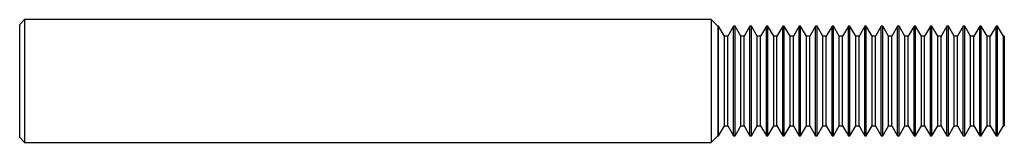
# Model space of a CAD drawing. Header units: inches. Extents: x 0 to 3, y -0.19 to 0.19.
import ezdxf

# ---------------------------------------------------------------- set-up
doc = ezdxf.new("R2010")
doc.units = ezdxf.units.IN
doc.header["$MEASUREMENT"] = 0

msp = doc.modelspace()

# ---------------------------------------------------------------- linework, layer by layer
at = {"color": 7, "linetype": 'Continuous', "lineweight": 25}
for p, q in [((0.015, 0.1873), (0, 0.1724)), ((2.1071, 0.1873), (0.015, 0.1873)), ((0.015, 0.1873), (0.015, -0.1873)), ((2.127, 0.1675), (2.1071, 0.1873)), ((2.1071, 0.1873), (2.1071, -0.1873)), ((0, -0.1724), (0, 0.1724)), ((2.1295, 0.1675), (2.127, 0.1675)), ((2.127, 0.1675), (2.127, -0.1675)), ((2.1473, 0.1364), (2.1295, 0.1675)), ((2.1295, -0.1675), (2.1295, 0.1675)), ((2.175, 0.1675), (2.1573, 0.1364)), ((2.1795, 0.1675), (2.175, 0.1675)), ((2.175, -0.1675), (2.175, 0.1675)), ((2.1973, 0.1364), (2.1795, 0.1675)), ((2.1795, -0.1675), (2.1795, 0.1675)), ((2.225, 0.1675), (2.2073, 0.1364)), ((2.2295, 0.1675), (2.225, 0.1675)), ((2.225, -0.1675), (2.225, 0.1675)), ((2.2473, 0.1364), (2.2295, 0.1675)), ((2.2295, -0.1675), (2.2295, 0.1675)), ((2.275, 0.1675), (2.2573, 0.1364)), ((2.2795, 0.1675), (2.275, 0.1675)), ((2.275, -0.1675), (2.275, 0.1675)), ((2.2973, 0.1364), (2.2795, 0.1675)), ((2.2795, -0.1675), (2.2795, 0.1675)), ((2.325, 0.1675), (2.3073, 0.1364)), ((2.3295, 0.1675), (2.325, 0.1675)), ((2.325, -0.1675), (2.325, 0.1675)), ((2.3473, 0.1364), (2.3295, 0.1675)), ((2.3295, -0.1675), (2.3295, 0.1675)), ((2.375, 0.1675), (2.3573, 0.1364)), ((2.3795, 0.1675), (2.375, 0.1675)), ((2.375, -0.1675), (2.375, 0.1675)), ((2.3973, 0.1364), (2.3795, 0.1675)), ((2.3795, -0.1675), (2.3795, 0.1675)), ((2.425, 0.1675), (2.4073, 0.1364)), ((2.4295, 0.1675), (2.425, 0.1675)), ((2.425, -0.1675), (2.425, 0.1675)), ((2.4473, 0.1364), (2.4295, 0.1675)), ((2.4295, -0.1675), (2.4295, 0.1675)), ((2.475, 0.1675), (2.4573, 0.1364)), ((2.4795, 0.1675), (2.475, 0.1675)), ((2.475, -0.1675), (2.475, 0.1675)), ((2.4973, 0.1364), (2.4795, 0.1675)), ((2.4795, -0.1675), (2.4795, 0.1675)), ((2.525, 0.1675), (2.5073, 0.1364)), ((2.5295, 0.1675), (2.525, 0.1675)), ((2.525, -0.1675), (2.525, 0.1675)), ((2.5473, 0.1364), (2.5295, 0.1675)), ((2.5295, -0.1675), (2.5295, 0.1675)), ((2.575, 0.1675), (2.5573, 0.1364)), ((2.5795, 0.1675), (2.575, 0.1675)), ((2.575, -0.1675), (2.575, 0.1675)), ((2.5973, 0.1364), (2.5795, 0.1675)), ((2.5795, -0.1675), (2.5795, 0.1675)), ((2.625, 0.1675), (2.6073, 0.1364)), ((2.6295, 0.1675), (2.625, 0.1675)), ((2.625, -0.1675), (2.625, 0.1675)), ((2.6473, 0.1364), (2.6295, 0.1675)), ((2.6295, -0.1675), (2.6295, 0.1675)), ((2.675, 0.1675), (2.6573, 0.1364)), ((2.6795, 0.1675), (2.675, 0.1675)), ((2.675, -0.1675), (2.675, 0.1675)), ((2.6973, 0.1364), (2.6795, 0.1675)), ((2.6795, -0.1675), (2.6795, 0.1675)), ((2.725, 0.1675), (2.7073, 0.1364)), ((2.7295, 0.1675), (2.725, 0.1675)), ((2.725, -0.1675), (2.725, 0.1675)), ((2.7473, 0.1364), (2.7295, 0.1675)), ((2.7295, -0.1675), (2.7295, 0.1675)), ((2.775, 0.1675), (2.7573, 0.1364)), ((2.7795, 0.1675), (2.775, 0.1675)), ((2.775, -0.1675), (2.775, 0.1675)), ((2.7973, 0.1364), (2.7795, 0.1675)), ((2.7795, -0.1675), (2.7795, 0.1675)), ((2.825, 0.1675), (2.8073, 0.1364)), ((2.8295, 0.1675), (2.825, 0.1675)), ((2.825, -0.1675), (2.825, 0.1675)), ((2.8473, 0.1364), (2.8295, 0.1675)), ((2.8295, -0.1675), (2.8295, 0.1675)), ((2.875, 0.1675), (2.8573, 0.1364)), ((2.8795, 0.1675), (2.875, 0.1675)), ((2.875, -0.1675), (2.875, 0.1675)), ((2.8973, 0.1364), (2.8795, 0.1675)), ((2.8795, -0.1675), (2.8795, 0.1675)), ((2.925, 0.1675), (2.9073, 0.1364)), ((2.9295, 0.1675), (2.925, 0.1675)), ((2.925, -0.1675), (2.925, 0.1675)), ((2.9473, 0.1364), (2.9295, 0.1675)), ((2.9295, -0.1675), (2.9295, 0.1675)), ((2.975, 0.1675), (2.9573, 0.1364)), ((2.9795, 0.1675), (2.975, 0.1675)), ((2.975, -0.1675), (2.975, 0.1675)), ((2.9973, 0.1364), (2.9795, 0.1675)), ((2.9795, -0.1675), (2.9795, 0.1675)), ((2.1573, 0.1364), (2.1473, 0.1364)), ((2.1473, -0.1364), (2.1473, 0.1364)), ((2.1573, -0.1364), (2.1573, 0.1364)), ((2.2073, 0.1364), (2.1973, 0.1364)), ((2.1973, -0.1364), (2.1973, 0.1364)), ((2.2073, -0.1364), (2.2073, 0.1364)), ((2.2573, 0.1364), (2.2473, 0.1364)), ((2.2473, -0.1364), (2.2473, 0.1364)), ((2.2573, -0.1364), (2.2573, 0.1364)), ((2.3073, 0.1364), (2.2973, 0.1364)), ((2.2973, -0.1364), (2.2973, 0.1364)), ((2.3073, -0.1364), (2.3073, 0.1364)), ((2.3573, 0.1364), (2.3473, 0.1364)), ((2.3473, -0.1364), (2.3473, 0.1364)), ((2.3573, -0.1364), (2.3573, 0.1364)), ((2.4073, 0.1364), (2.3973, 0.1364)), ((2.3973, -0.1364), (2.3973, 0.1364)), ((2.4073, -0.1364), (2.4073, 0.1364)), ((2.4573, 0.1364), (2.4473, 0.1364)), ((2.4473, -0.1364), (2.4473, 0.1364)), ((2.4573, -0.1364), (2.4573, 0.1364)), ((2.5073, 0.1364), (2.4973, 0.1364)), ((2.4973, -0.1364), (2.4973, 0.1364)), ((2.5073, -0.1364), (2.5073, 0.1364)), ((2.5573, 0.1364), (2.5473, 0.1364)), ((2.5473, -0.1364), (2.5473, 0.1364)), ((2.5573, -0.1364), (2.5573, 0.1364)), ((2.6073, 0.1364), (2.5973, 0.1364)), ((2.5973, -0.1364), (2.5973, 0.1364)), ((2.6073, -0.1364), (2.6073, 0.1364)), ((2.6573, 0.1364), (2.6473, 0.1364)), ((2.6473, -0.1364), (2.6473, 0.1364)), ((2.6573, -0.1364), (2.6573, 0.1364)), ((2.7073, 0.1364), (2.6973, 0.1364)), ((2.6973, -0.1364), (2.6973, 0.1364)), ((2.7073, -0.1364), (2.7073, 0.1364)), ((2.7573, 0.1364), (2.7473, 0.1364)), ((2.7473, -0.1364), (2.7473, 0.1364)), ((2.7573, -0.1364), (2.7573, 0.1364)), ((2.8073, 0.1364), (2.7973, 0.1364)), ((2.7973, -0.1364), (2.7973, 0.1364)), ((2.8073, -0.1364), (2.8073, 0.1364)), ((2.8573, 0.1364), (2.8473, 0.1364)), ((2.8473, -0.1364), (2.8473, 0.1364)), ((2.8573, -0.1364), (2.8573, 0.1364)), ((2.9073, 0.1364), (2.8973, 0.1364)), ((2.8973, -0.1364), (2.8973, 0.1364)), ((2.9073, -0.1364), (2.9073, 0.1364)), ((2.9573, 0.1364), (2.9473, 0.1364)), ((2.9473, -0.1364), (2.9473, 0.1364)), ((2.9573, -0.1364), (2.9573, 0.1364)), ((3, 0.1364), (2.9973, 0.1364)), ((2.9973, -0.1364), (2.9973, 0.1364)), ((3, 0.1364), (3, -0.1364)), ((2.1295, -0.1675), (2.1473, -0.1364)), ((2.1473, -0.1364), (2.1573, -0.1364)), ((2.1573, -0.1364), (2.175, -0.1675)), ((2.1795, -0.1675), (2.1973, -0.1364)), ((2.1973, -0.1364), (2.2073, -0.1364)), ((2.2073, -0.1364), (2.225, -0.1675)), ((2.2295, -0.1675), (2.2473, -0.1364)), ((2.2473, -0.1364), (2.2573, -0.1364)), ((2.2573, -0.1364), (2.275, -0.1675)), ((2.2795, -0.1675), (2.2973, -0.1364)), ((2.2973, -0.1364), (2.3073, -0.1364)), ((2.3073, -0.1364), (2.325, -0.1675)), ((2.3295, -0.1675), (2.3473, -0.1364)), ((2.3473, -0.1364), (2.3573, -0.1364)), ((2.3573, -0.1364), (2.375, -0.1675)), ((2.3795, -0.1675), (2.3973, -0.1364)), ((2.3973, -0.1364), (2.4073, -0.1364)), ((2.4073, -0.1364), (2.425, -0.1675)), ((2.4295, -0.1675), (2.4473, -0.1364)), ((2.4473, -0.1364), (2.4573, -0.1364)), ((2.4573, -0.1364), (2.475, -0.1675)), ((2.4795, -0.1675), (2.4973, -0.1364)), ((2.4973, -0.1364), (2.5073, -0.1364)), ((2.5073, -0.1364), (2.525, -0.1675)), ((2.5295, -0.1675), (2.5473, -0.1364)), ((2.5473, -0.1364), (2.5573, -0.1364)), ((2.5573, -0.1364), (2.575, -0.1675)), ((2.5795, -0.1675), (2.5973, -0.1364)), ((2.5973, -0.1364), (2.6073, -0.1364)), ((2.6073, -0.1364), (2.625, -0.1675)), ((2.6295, -0.1675), (2.6473, -0.1364)), ((2.6473, -0.1364), (2.6573, -0.1364)), ((2.6573, -0.1364), (2.675, -0.1675)), ((2.6795, -0.1675), (2.6973, -0.1364)), ((2.6973, -0.1364), (2.7073, -0.1364)), ((2.7073, -0.1364), (2.725, -0.1675)), ((2.7295, -0.1675), (2.7473, -0.1364)), ((2.7473, -0.1364), (2.7573, -0.1364)), ((2.7573, -0.1364), (2.775, -0.1675)), ((2.7795, -0.1675), (2.7973, -0.1364)), ((2.7973, -0.1364), (2.8073, -0.1364)), ((2.8073, -0.1364), (2.825, -0.1675)), ((2.8295, -0.1675), (2.8473, -0.1364)), ((2.8473, -0.1364), (2.8573, -0.1364)), ((2.8573, -0.1364), (2.875, -0.1675)), ((2.8795, -0.1675), (2.8973, -0.1364)), ((2.8973, -0.1364), (2.9073, -0.1364)), ((2.9073, -0.1364), (2.925, -0.1675)), ((2.9295, -0.1675), (2.9473, -0.1364)), ((2.9473, -0.1364), (2.9573, -0.1364)), ((2.9573, -0.1364), (2.975, -0.1675)), ((2.9795, -0.1675), (2.9973, -0.1364)), ((2.9973, -0.1364), (3, -0.1364)), ((0, -0.1724), (0.015, -0.1873)), ((2.1071, -0.1873), (2.127, -0.1675)), ((2.127, -0.1675), (2.1295, -0.1675)), ((2.175, -0.1675), (2.1795, -0.1675)), ((2.225, -0.1675), (2.2295, -0.1675)), ((2.275, -0.1675), (2.2795, -0.1675)), ((2.325, -0.1675), (2.3295, -0.1675)), ((2.375, -0.1675), (2.3795, -0.1675)), ((2.425, -0.1675), (2.4295, -0.1675)), ((2.475, -0.1675), (2.4795, -0.1675)), ((2.525, -0.1675), (2.5295, -0.1675)), ((2.575, -0.1675), (2.5795, -0.1675)), ((2.625, -0.1675), (2.6295, -0.1675)), ((2.675, -0.1675), (2.6795, -0.1675)), ((2.725, -0.1675), (2.7295, -0.1675)), ((2.775, -0.1675), (2.7795, -0.1675)), ((2.825, -0.1675), (2.8295, -0.1675)), ((2.875, -0.1675), (2.8795, -0.1675)), ((2.925, -0.1675), (2.9295, -0.1675)), ((2.975, -0.1675), (2.9795, -0.1675)), ((0.015, -0.1873), (2.1071, -0.1873))]:
    msp.add_line(p, q, dxfattribs=at)

doc.saveas('drawing.dxf')
